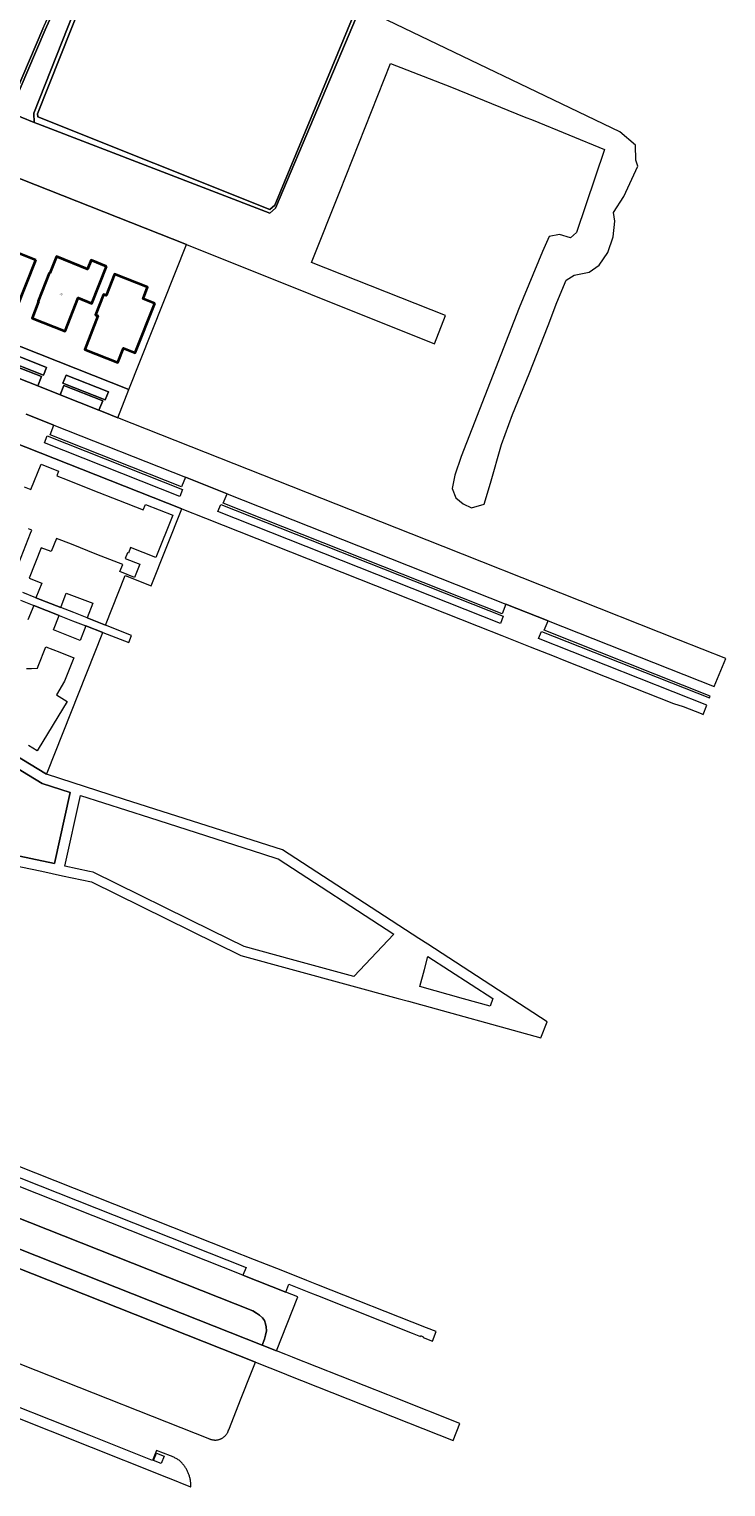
# Model space of a CAD drawing. Header units: metres. Extents: x 131489 to 134032, y 502353 to 503606.
# Tile 81 of 90: x 133626 to 133763, y 502732 to 503019. Entities that reach past the tile are written whole.
import ezdxf
from ezdxf.enums import TextEntityAlignment as Align

# ---------------------------------------------------------------- set-up
doc = ezdxf.new("R2010")
doc.units = ezdxf.units.M
for name, color, linetype, lineweight in [('B-WE-GR-GRAS-GV', 60, 'Continuous', 13), ('B-WE-OG-BEBOUWING-GV', 7, 'Continuous', 35), ('B-WE-OG-BEBOUWING-T18', 1, 'Continuous', 18), ('B-WE-OG-TERREIN_CULTUURSCHEIDING-GV', 7, 'Continuous', 18), ('B-WE-OG-TERREIN_ERF-GV', 7, 'Continuous', 18), ('B-WE-OG-WATER_SLOOT-GV', 120, 'Continuous', 18), ('B-WE-VH-VERHARDING_ASFALT-GV', 252, 'Continuous', 18), ('B-WE-VH-VERHARDING_BETONSTRAATSTEEN-GV', 252, 'Continuous', 18), ('B-WE-VH-VERHARDING_STRAATBAKSTEEN-GV', 252, 'Continuous', 18), ('B-WE-VH-VERHARDING_TEGEL-GV', 252, 'Continuous', 18)]:
    doc.layers.add(name, color=color, linetype=linetype, lineweight=lineweight)
doc.styles.add('NLCS-ISO-M200-T18', font='NLCS-ISO.ttf', dxfattribs={"height": 0.36})

msp = doc.modelspace()

# ---------------------------------------------------------------- linework, layer by layer
at = {"layer": 'B-WE-GR-GRAS-GV', "flags": 128}
msp.add_lwpolyline([(133640.246, 503047.901), (133641.51, 503051.3), (133594.217, 503071.517), (133591.214, 503064.231), (133582.743, 503042.93), (133580.342, 503037.052), (133574.626, 503021.134), (133588.852, 503015.792), (133603.594, 503009.893), (133621.378, 503002.954), (133621.743, 503003.27), (133628.31, 503018.694), (133631.782, 503026.481)], close=True, dxfattribs=at)
msp.add_lwpolyline([(133636.187, 503024.473), (133627.296, 503001.986), (133627.329, 503001.391), (133672.956, 502983.153), (133673.896, 502984), (133693.424, 503031.209)], dxfattribs=at)
at = {"layer": 'B-WE-OG-BEBOUWING-GV', "flags": 128}
for points in [[(133626.947, 502973.238), (133618.006, 502976.788), (133613.254, 502964.791), (133619.291, 502962.393), (133620.252, 502964.814), (133623.146, 502963.665)], [(133640.824, 502971.984), (133637.797, 502973.188), (133637.113, 502971.469), (133630.98, 502973.907), (133629.685, 502970.649), (133629.585, 502970.688), (133627.399, 502965.139), (133627.493, 502965.101), (133626.212, 502961.847), (133632.71, 502959.268), (133635.296, 502965.784), (133637.945, 502964.732)], [(133650.335, 502964.687), (133648.01, 502965.606), (133648.919, 502967.907), (133642.409, 502970.48), (133640.744, 502966.267), (133640.232, 502966.469), (133638.648, 502962.461), (133639.16, 502962.259), (133636.558, 502955.674), (133643.068, 502953.102), (133644.17, 502955.892), (133646.496, 502954.973)]]:
    msp.add_lwpolyline(points, close=True, dxfattribs=at)
at = {"layer": 'B-WE-OG-TERREIN_CULTUURSCHEIDING-GV', "flags": 128}
for points in [[(133620.742, 502955.436), (133620.124, 502953.877), (133628.445, 502950.581), (133629.062, 502952.14)], [(133632.898, 502950.621), (133632.28, 502949.062), (133640.586, 502945.772), (133641.203, 502947.331)], [(133633.71, 502868.541), (133628.173, 502870.347), (133585.793, 502896.134), (133558.053, 502899.636), (133552.824, 502902.483), (133545.849, 502889.735), (133553.344, 502887.754), (133595.829, 502861.947), (133630.589, 502854.616)], [(133524.457, 502824.141), (133517.968, 502826.711), (133516.142, 502827.434), (133470.734, 502845.416), (133468.728, 502840.189), (133525.746, 502817.61), (133671.427, 502759.919), (133671.9, 502761.12), (133672.105, 502761.874), (133672.264, 502762.721), (133672.184, 502763.515), (133672.078, 502764.123), (133671.893, 502764.785), (133671.523, 502765.314), (133670.914, 502765.816), (133670.306, 502766.24), (133669.625, 502766.654)]]:
    msp.add_lwpolyline(points, close=True, dxfattribs=at)
msp.add_lwpolyline([(133609.605, 502761.881), (133626.924, 502755.027), (133661.05, 502741.52), (133661.147, 502741.479), (133661.245, 502741.441), (133661.345, 502741.407), (133661.445, 502741.377), (133661.547, 502741.351), (133661.65, 502741.328), (133661.754, 502741.31), (133661.858, 502741.296), (133661.962, 502741.285), (133662.067, 502741.279), (133662.173, 502741.276), (133662.278, 502741.278), (133662.383, 502741.283), (133662.488, 502741.293), (133662.592, 502741.306), (133662.696, 502741.323), (133662.799, 502741.345), (133662.901, 502741.37), (133663.002, 502741.399), (133663.102, 502741.432), (133663.2, 502741.469), (133663.297, 502741.509), (133663.393, 502741.553), (133663.487, 502741.601), (133663.579, 502741.652), (133663.668, 502741.707), (133663.756, 502741.765), (133663.842, 502741.826), (133663.925, 502741.891), (133664.005, 502741.958), (133664.083, 502742.029), (133664.158, 502742.103), (133664.231, 502742.179), (133664.3, 502742.258), (133664.366, 502742.34), (133664.429, 502742.424), (133664.489, 502742.51), (133664.546, 502742.599), (133664.599, 502742.69), (133664.649, 502742.783), (133664.695, 502742.877), (133664.737, 502742.973), (133664.776, 502743.071), (133664.811, 502743.17), (133664.842, 502743.271), (133664.853, 502743.308), (133667.308, 502749.495), (133669.217, 502754.305), (133670.113, 502756.581), (133524.688, 502814.17)], dxfattribs=at)
at = {"layer": 'B-WE-OG-TERREIN_ERF-GV', "flags": 128}
for points in [[(133485.8, 503012.386), (133485.32, 503011.167), (133494.24, 503007.634), (133645.252, 502947.815), (133656.53, 502976.294), (133496.531, 503039.618)], [(133626.947, 502973.238), (133623.146, 502963.665), (133620.252, 502964.814), (133619.291, 502962.393), (133613.254, 502964.791), (133607.218, 502967.188), (133608.188, 502969.634), (133605.204, 502970.778), (133608.988, 502980.369), (133618.006, 502976.788)], [(133637.797, 502973.188), (133640.824, 502971.984), (133637.945, 502964.732), (133635.296, 502965.784), (133632.71, 502959.268), (133626.212, 502961.847), (133627.493, 502965.101), (133627.399, 502965.139), (133629.585, 502970.688), (133629.685, 502970.649), (133630.98, 502973.907), (133637.113, 502971.469)], [(133642.409, 502970.48), (133648.919, 502967.907), (133648.01, 502965.606), (133650.335, 502964.687), (133646.496, 502954.973), (133644.17, 502955.892), (133643.068, 502953.102), (133636.558, 502955.674), (133639.16, 502962.259), (133638.648, 502962.461), (133640.232, 502966.469), (133640.744, 502966.267)]]:
    msp.add_lwpolyline(points, close=True, dxfattribs=at)
for points in [[(133624.637, 502928.646), (133625.995, 502928.112), (133627.968, 502933.126), (133631.422, 502931.76), (133631.054, 502930.829), (133633.122, 502930.011), (133638.141, 502928.026), (133643.17, 502926.037), (133648.04, 502924.111), (133648.479, 502925.219), (133653.861, 502923.09), (133650.554, 502914.742), (133645.573, 502916.715), (133645.132, 502915.602), (133644.956, 502915.672), (133644.526, 502914.586), (133647.374, 502913.458), (133646.345, 502910.861), (133643.486, 502911.993), (133644.028, 502913.362), (133638.955, 502915.372), (133633.927, 502917.364), (133631.001, 502918.523), (133629.968, 502915.916), (133628.022, 502916.687), (133625.643, 502910.68), (133628.101, 502909.707), (133626.969, 502906.848), (133631.828, 502904.929), (133632.923, 502907.785), (133635.557, 502906.776), (133638.133, 502905.789), (133637.038, 502902.932), (133640.657, 502901.451), (133644.513, 502911.211), (133649.629, 502909.188), (133655.636, 502924.339), (133574.566, 502956.405)], [(133621.754, 502908.917), (133625.925, 502919.523), (133626.178, 502920.165), (133625.536, 502920.417)], [(133586.518, 502897.969), (133629.058, 502872.155), (133629.169, 502872.436), (133640.107, 502900.04), (133636.753, 502901.314), (133635.631, 502898.476), (133633.024, 502899.506), (133630.418, 502900.537), (133631.552, 502903.374), (133626.52, 502905.35), (133625.396, 502902.509)], [(133625.083, 502892.917), (133626.1, 502892.96), (133627.28, 502893.009), (133627.424, 502893.373), (133628.943, 502897.204), (133631.654, 502896.129), (133634.42, 502895.032), (133632.598, 502890.437), (133630.978, 502887.76), (133633.124, 502886.459), (133627.424, 502877.113), (133627.222, 502876.782), (133625.498, 502877.833)]]:
    msp.add_lwpolyline(points, dxfattribs=at)
at = {"layer": 'B-WE-OG-WATER_SLOOT-GV', "flags": 128}
msp.add_lwpolyline([(133626.641, 503000.277), (133626.538, 503002.109), (133635.492, 503024.755), (133642.455, 503041.522), (133647.237, 503054.193), (133656.225, 503078.222), (133666.335, 503103.797), (133666.787, 503105.213), (133666.586, 503105.684), (133665.905, 503106.18), (133664.958, 503106.277), (133664.173, 503105.85), (133663.601, 503104.904), (133643.563, 503055.389), (133642.493, 503052.511), (133640.713, 503047.722), (133632.243, 503026.287), (133628.768, 503018.494), (133622.158, 503002.968), (133621.477, 503002.379)], close=True, dxfattribs=at)
for points in [[(133496.531, 503039.618), (133656.53, 502976.294), (133705.294, 502956.76), (133707.435, 502962.314), (133681.137, 502972.764), (133686.715, 502986.695), (133696.647, 503011.902), (133708.662, 503007.201), (133722.924, 503001.419), (133724.677, 503000.708), (133738.704, 502994.964), (133733.217, 502978.684), (133732.048, 502977.622), (133729.87, 502978.259), (133727.85, 502977.887), (133726.522, 502974.912), (133721.952, 502963.859), (133710.528, 502934.633), (133709.305, 502930.967), (133708.774, 502928.31), (133709.518, 502926.503), (133710.899, 502925.334), (133712.547, 502924.537), (133715.044, 502925.228), (133716.32, 502929.373), (133718.445, 502936.971), (133720.624, 502942.87), (133723.918, 502950.893), (133727.638, 502960.352), (133729.338, 502964.869), (133731.145, 502969.279), (133732.739, 502970.289), (133735.662, 502970.873), (133737.681, 502972.255), (133739.381, 502974.699), (133740.391, 502977.834), (133740.71, 502980.863), (133740.497, 502982.617), (133742.476, 502985.763), (133745.258, 502991.69), (133744.841, 502992.907), (133744.775, 502995.846), (133741.72, 502998.473), (133694.494, 503021.123)], [(133693.424, 503031.209), (133673.896, 502984), (133672.956, 502983.153), (133627.329, 503001.391), (133627.296, 503001.986), (133636.187, 503024.473)], [(133573.521, 503021.015), (133588.671, 503015.326), (133603.41, 503009.428), (133621.477, 503002.379), (133622.158, 503002.968), (133628.768, 503018.494), (133632.243, 503026.287)], [(133690.684, 503022.737), (133674.05, 502983.466), (133672.906, 502982.435), (133627.359, 503000), (133626.641, 503000.277), (133621.477, 503002.379), (133603.41, 503009.428), (133588.671, 503015.326), (133573.521, 503021.015)], [(133635.492, 503024.755), (133626.538, 503002.109), (133626.641, 503000.277), (133627.359, 503000), (133672.906, 502982.435), (133674.05, 502983.466), (133690.684, 503022.737)], [(133628.31, 503018.694), (133621.743, 503003.27), (133621.378, 503002.954), (133603.594, 503009.893), (133588.852, 503015.792), (133574.626, 503021.134)]]:
    msp.add_lwpolyline(points, dxfattribs=at)
at = {"layer": 'B-WE-VH-VERHARDING_ASFALT-GV', "flags": 128}
for points in [[(133625.057, 502942.947), (133630.498, 502940.793), (133656.353, 502930.555), (133664.54, 502927.313), (133719.339, 502905.615), (133727.642, 502902.327), (133760.246, 502889.417), (133762.555, 502894.88), (133753.255, 502898.595), (133707.004, 502916.916), (133691.62, 502923.01), (133643.048, 502942.25), (133640.202, 502943.377), (133639.354, 502943.713), (133631.73, 502946.733), (133627.315, 502948.482), (133619.617, 502951.531)], [(133524.688, 502814.17), (133670.113, 502756.581), (133672.965, 502755.451), (133674.785, 502754.731), (133676.209, 502754.167), (133676.345, 502754.113), (133708.987, 502741.186), (133710.303, 502744.524), (133697.757, 502749.492), (133696.141, 502750.132), (133677.516, 502757.508), (133677.403, 502757.552), (133676.11, 502758.065), (133674.274, 502758.792), (133671.427, 502759.919), (133525.746, 502817.61)]]:
    msp.add_lwpolyline(points, dxfattribs=at)
at = {"layer": 'B-WE-VH-VERHARDING_BETONSTRAATSTEEN-GV', "flags": 128}
for points in [[(133620.35, 502953.382), (133619.617, 502951.531), (133627.315, 502948.482), (133628.048, 502950.333)], [(133632.463, 502948.584), (133631.73, 502946.733), (133639.354, 502943.713), (133640.087, 502945.564)]]:
    msp.add_lwpolyline(points, close=True, dxfattribs=at)
at = {"layer": 'B-WE-VH-VERHARDING_STRAATBAKSTEEN-GV', "flags": 128}
for points in [[(133603.767, 502798.964), (133577.468, 502809.351), (133573.813, 502810.826), (133561.556, 502815.68), (133557.94, 502817.111), (133526.578, 502829.531), (133524.457, 502824.141), (133669.625, 502766.654), (133670.306, 502766.24), (133670.914, 502765.816), (133671.523, 502765.314), (133671.893, 502764.785), (133672.078, 502764.123), (133672.184, 502763.515), (133672.264, 502762.721), (133672.105, 502761.874), (133671.9, 502761.12), (133671.427, 502759.919), (133674.274, 502758.792), (133678.428, 502769.397), (133676.06, 502770.335), (133667.651, 502773.665), (133612.23, 502795.612)], [(133650.646, 502738.721), (133652.14, 502738.12), (133651.569, 502736.653), (133650.075, 502737.254)]]:
    msp.add_lwpolyline(points, close=True, dxfattribs=at)
msp.add_lwpolyline([(133613.905, 502749.344), (133637.848, 502739.868), (133651.019, 502734.628), (133652.752, 502733.91), (133652.804, 502733.889), (133657.345, 502732.097), (133657.403, 502732.074), (133657.405, 502732.13), (133657.406, 502732.185), (133657.407, 502732.282), (133657.405, 502732.432), (133657.399, 502732.595), (133657.39, 502732.758), (133657.376, 502732.92), (133657.358, 502733.082), (133657.337, 502733.244), (133657.311, 502733.405), (133657.282, 502733.565), (133657.248, 502733.725), (133657.211, 502733.884), (133657.17, 502734.041), (133657.124, 502734.198), (133657.075, 502734.353), (133657.023, 502734.508), (133656.966, 502734.661), (133656.906, 502734.812), (133656.842, 502734.962), (133656.775, 502735.11), (133656.703, 502735.257), (133656.629, 502735.402), (133656.55, 502735.545), (133656.468, 502735.686), (133656.383, 502735.825), (133656.295, 502735.962), (133656.203, 502736.096), (133656.107, 502736.228), (133656.009, 502736.358), (133655.907, 502736.486), (133655.803, 502736.611), (133655.695, 502736.733), (133655.584, 502736.853), (133655.471, 502736.97), (133655.354, 502737.084), (133655.235, 502737.195), (133655.223, 502737.204), (133655.084, 502737.301), (133654.942, 502737.395), (133654.798, 502737.486), (133654.651, 502737.573), (133654.503, 502737.657), (133654.353, 502737.738), (133654.201, 502737.814), (133654.048, 502737.888), (133653.892, 502737.957), (133653.735, 502738.023), (133653.577, 502738.085), (133653.417, 502738.144), (133650.67, 502739.243), (133649.898, 502737.285), (133637.444, 502742.221), (133614.889, 502751.159)], dxfattribs=at)
at = {"layer": 'B-WE-VH-VERHARDING_TEGEL-GV', "flags": 128}
for points in [[(133620.35, 502953.382), (133628.048, 502950.333), (133627.315, 502948.482), (133631.73, 502946.733), (133632.463, 502948.584), (133640.087, 502945.564), (133639.354, 502943.713), (133640.202, 502943.377), (133643.048, 502942.25), (133645.252, 502947.815), (133494.24, 503007.634)], [(133574.566, 502956.405), (133655.636, 502924.339), (133660.302, 502922.473), (133713.871, 502901.266), (133718.54, 502899.421), (133724.102, 502897.224), (133728.809, 502895.364), (133730.714, 502894.611), (133752.254, 502886.084), (133754.166, 502885.448), (133757.709, 502884.069), (133758.072, 502883.93), (133758.796, 502885.757), (133725.735, 502898.848), (133726.335, 502900.224), (133759.349, 502887.151), (133759.499, 502887.53), (133726.837, 502900.464), (133727.642, 502902.327), (133719.339, 502905.615), (133718.605, 502903.723), (133663.781, 502925.432), (133664.54, 502927.313), (133656.353, 502930.555), (133655.602, 502928.67), (133629.731, 502938.914), (133630.498, 502940.793), (133625.057, 502942.947)], [(133623.914, 502906.382), (133626.52, 502905.35), (133631.552, 502903.374), (133634.147, 502902.346), (133636.753, 502901.314), (133640.107, 502900.04), (133645.229, 502898.065), (133645.774, 502899.445), (133640.657, 502901.451), (133637.038, 502902.932), (133634.433, 502903.931), (133631.828, 502904.929), (133626.969, 502906.848), (133624.361, 502907.882)], [(133622.08, 502854.376), (133628.103, 502853.099), (133632.179, 502852.221), (133637.897, 502850.989), (133667.218, 502836.557), (133698.16, 502828.064), (133700.199, 502827.534), (133726.225, 502820.328), (133727.468, 502823.471), (133703.967, 502838.726), (133702.207, 502839.852), (133675.4, 502857.302), (133644.366, 502867.224), (133638.907, 502868.982), (133634.309, 502870.464), (133629.058, 502872.155), (133586.518, 502897.969)], [(133612.83, 502797.166), (133668.275, 502775.21), (133667.651, 502773.665), (133676.06, 502770.335), (133676.651, 502771.892), (133680.932, 502770.197), (133682.275, 502769.665), (133700.898, 502762.291), (133702.526, 502761.646), (133702.575, 502761.77), (133702.671, 502761.733), (133703.097, 502761.571), (133703.046, 502761.441), (133704.901, 502760.709), (133705.654, 502762.618), (133703.697, 502763.352), (133682.162, 502771.88), (133680.22, 502772.648), (133675.497, 502774.516), (133669.945, 502776.698), (133665.288, 502778.537), (133611.688, 502799.747)]]:
    msp.add_lwpolyline(points, dxfattribs=at)
for points in [[(133620.742, 502955.436), (133629.062, 502952.14), (133628.445, 502950.581), (133620.124, 502953.877)], [(133632.898, 502950.621), (133641.203, 502947.331), (133640.586, 502945.772), (133632.28, 502949.062)], [(133628.639, 502937.296), (133629.205, 502938.684), (133655.786, 502928.159), (133655.223, 502926.769)], [(133662.713, 502923.803), (133663.284, 502925.19), (133718.795, 502903.209), (133718.236, 502901.818)], [(133552.824, 502902.483), (133558.053, 502899.636), (133585.793, 502896.134), (133628.173, 502870.347), (133633.71, 502868.541), (133630.589, 502854.616), (133595.829, 502861.947), (133553.344, 502887.754), (133545.849, 502889.735)], [(133635.712, 502867.971), (133649.302, 502863.626), (133671.462, 502856.541), (133674.532, 502855.56), (133674.588, 502855.523), (133697.277, 502840.753), (133689.456, 502832.381), (133677.207, 502835.745), (133667.867, 502838.309), (133661.594, 502841.397), (133638.231, 502852.897), (133637.465, 502853.059), (133632.627, 502854.083)], [(133704.009, 502836.356), (133716.731, 502828.098), (133716.213, 502826.6), (133711.028, 502828.035), (133702.392, 502830.427), (133703.302, 502833.762)]]:
    msp.add_lwpolyline(points, close=True, dxfattribs=at)

# ---------------------------------------------------------------- texts
at = {"layer": 'B-WE-OG-BEBOUWING-T18', "style": 'NLCS-ISO-M200-T18'}
msp.add_text('25', height=0.36, rotation=338.3, dxfattribs=at).set_placement((133631.935, 502966.551), align=Align.MIDDLE)

doc.saveas('drawing.dxf')
